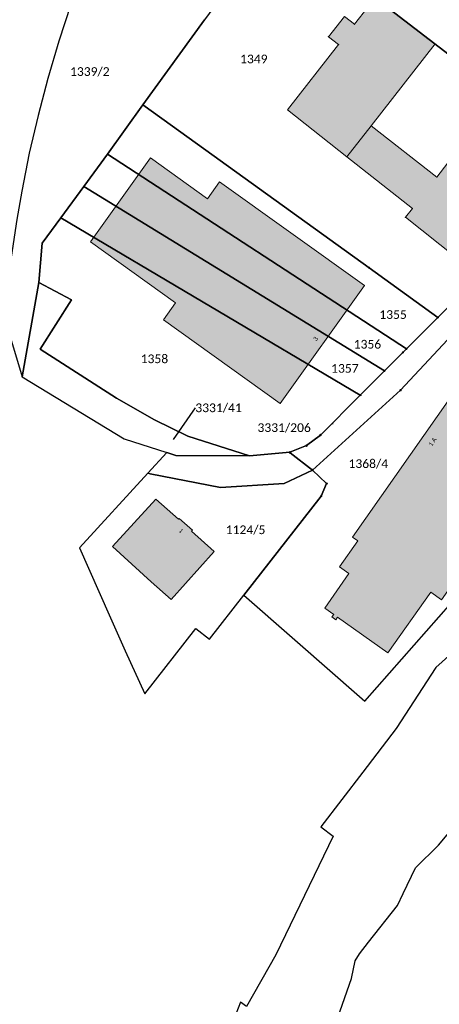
# Model space of a CAD drawing. Header units: metres. Extents: x 32397213 to 32398908, y 5500100 to 5502306.
# Tile 5 of 38: x 32398124 to 32398196, y 5500633 to 5500802. Entities that reach past the tile are written whole.
import ezdxf

# ---------------------------------------------------------------- set-up
doc = ezdxf.new("R2010")
doc.units = ezdxf.units.M
doc.header["$PDSIZE"] = 2.5
doc.linetypes.add('1', pattern=[0])
doc.layers.get('0').update_dxf_attribs({"linetype": 'CONTINUOUS'})
for name, color, linetype, lineweight in [('01_A-S-HA-Haltung_LA', 7, '1', 25), ('AX_BesondererGebaeudepunkt_G2200', 7, '1', 18), ('AX_BesondererGebaeudepunkt_G2300', 7, '1', 18), ('AX_Flurstueck', 7, '1', 18), ('AX_Gebaeude', 7, '1', 18), ('AX_Grenzpunkt_V1000_G2200', 7, '1', 18), ('AX_Grenzpunkt_V1100_G2300', 7, '1', 18), ('AX_Grenzpunkt_V1310_G2200', 7, '1', 18), ('AX_Grenzpunkt_V9500_G2200', 7, '1', 18), ('AX_Grenzpunkt_V9500_G3200', 7, '1', 18), ('AX_LagebezeichnungMitHausnummer', 7, '1', 18)]:
    doc.layers.add(name, color=color, linetype=linetype, lineweight=lineweight)
doc.layers.add('A_AX_Gebaeude', color=7, linetype='1', lineweight=18, true_color=0x999999)
doc.styles.add('0', font='calibri.ttf')

# ---------------------------------------------------------------- blocks, each defined once
blk = doc.blocks.new('-1')
at = {"color": 0}
blk.add_circle((0, 0), 0.5, dxfattribs=at)
blk.add_point((0, 0), dxfattribs=at)
blk = doc.blocks.new('99')
at = {"color": 0}
blk.add_point((0, 0), dxfattribs=at)

msp = doc.modelspace()

# ---------------------------------------------------------------- hatches: boundary and pattern name
at = {"layer": 'A_AX_Gebaeude', "linetype": 'Continuous', "lineweight": 13}
for points in [[(32398180.01, 5500778.8), (32398184.21, 5500784.18), (32398195.24, 5500798.27), (32398183.46, 5500807.34), (32398182.32, 5500805.71), (32398183.66, 5500804.66), (32398181.31, 5500801.67), (32398179.62, 5500803), (32398176.83, 5500799.52), (32398178.57, 5500798.16), (32398169.74, 5500786.89)], [(32398184.21, 5500784.18), (32398180.01, 5500778.8), (32398191.3, 5500769.91), (32398190.09, 5500768.38), (32398198.86, 5500761.47), (32398204.9, 5500769.26), (32398207.32, 5500772.38), (32398198.49, 5500779.19), (32398196.07, 5500776.04), (32398195.5, 5500775.31)], [(32398183.02, 5500756.61), (32398158.05, 5500774.51), (32398155.96, 5500771.58), (32398146.12, 5500778.63), (32398135.77, 5500764.14), (32398150.48, 5500753.64), (32398148.38, 5500750.69), (32398168.48, 5500736.28)], [(32398178.74, 5500708.1), (32398180.36, 5500706.97), (32398176.19, 5500700.98), (32398177.73, 5500699.89), (32398177.42, 5500699.46), (32398178.11, 5500698.98), (32398178.41, 5500699.41), (32398187.09, 5500693.27), (32398194.49, 5500703.72), (32398196.33, 5500702.43), (32398224.36, 5500742.25), (32398217.3, 5500747.22), (32398207.71, 5500753.98), (32398204.33, 5500749.16), (32398205.56, 5500748.3), (32398180.96, 5500713.23), (32398181.87, 5500712.6)], [(32398146.27, 5500705.52), (32398149.72, 5500702.5), (32398157.14, 5500710.77), (32398153.23, 5500714.28), (32398153.36, 5500714.43), (32398151.09, 5500716.47), (32398150.95, 5500716.32), (32398147.09, 5500719.8), (32398139.6, 5500711.64)]]:
    msp.add_hatch(color=256, dxfattribs=at).paths.add_polyline_path(points, flags=0)

# ---------------------------------------------------------------- linework, layer by layer
at = {"layer": '01_A-S-HA-Haltung_LA', "color": 2, "ltscale": 0.5, "true_color": 0xffff00}
msp.add_polyline3d([(32398177.62, 5500732.78, 0), (32398177.47, 5500732.79, 0)], dxfattribs=at)
at = {"layer": 'AX_Flurstueck', "color": 7, "linetype": '1', "lineweight": 25, "ltscale": 0.5}
for points in [[(32398167.85, 5500819.35, 0), (32398155.48, 5500802.46, 0), (32398144.83, 5500787.8, 0), (32398151.4, 5500783.06, 0), (32398183.84, 5500759.67, 0), (32398195.7, 5500751.12, 0), (32398215.01, 5500770.48, 0), (32398220.47, 5500778.86, 0), (32398215.38, 5500782.78, 0), (32398184.06, 5500806.88, 0)], [(32398193.27, 5500819.15, 0), (32398184.06, 5500806.88, 0), (32398215.38, 5500782.78, 0), (32398220.47, 5500778.86, 0), (32398228.68, 5500791.45, 0), (32398224.62, 5500794.6, 0)], [(32398173.07, 5500729.01, 0), (32398170.16, 5500727.86, 0), (32398170.25, 5500727.79, 0), (32398174.07, 5500724.8, 0), (32398189.26, 5500738.56, 0), (32398209.57, 5500760.31, 0), (32398222.24, 5500768.53, 0), (32398228.53, 5500764.27, 0), (32398234.23, 5500764.01, 0), (32398233.22, 5500801.67, 0), (32398228.68, 5500791.45, 0), (32398220.47, 5500778.86, 0), (32398215.01, 5500770.48, 0), (32398195.7, 5500751.12, 0), (32398190.28, 5500745.69, 0), (32398189.66, 5500745.07, 0), (32398186.49, 5500741.89, 0), (32398182.32, 5500737.72, 0), (32398175.45, 5500730.84, 0)], [(32398144.83, 5500787.8, 0), (32398138.74, 5500779.28, 0), (32398190.28, 5500745.69, 0), (32398195.7, 5500751.12, 0), (32398183.84, 5500759.67, 0), (32398151.4, 5500783.06, 0)], [(32398138.74, 5500779.28, 0), (32398134.66, 5500773.72, 0), (32398186.49, 5500741.89, 0), (32398189.66, 5500745.07, 0), (32398190.28, 5500745.69, 0)], [(32398134.66, 5500773.72, 0), (32398130.66, 5500768.27, 0), (32398182.32, 5500737.72, 0), (32398186.49, 5500741.89, 0)], [(32398132.53, 5500754.14, 0), (32398127.12, 5500745.67, 0), (32398140.3, 5500737.2, 0), (32398146.83, 5500733.48, 0), (32398152.6, 5500730.63, 0), (32398163.24, 5500727.22, 0), (32398170.16, 5500727.86, 0), (32398173.07, 5500729.01, 0), (32398175.45, 5500730.84, 0), (32398182.32, 5500737.72, 0), (32398130.66, 5500768.27, 0), (32398127.49, 5500763.91, 0), (32398126.88, 5500757.15, 0)], [(32398175.58, 5500720.32, 0), (32398162.22, 5500703.23, 0), (32398178.46, 5500689, 0), (32398180.36, 5500687.34, 0), (32398183.09, 5500684.95, 0), (32398197.99, 5500701.82, 0), (32398199.84, 5500704.05, 0), (32398202.14, 5500706.84, 0), (32398210.05, 5500717.12, 0), (32398213.85, 5500722.36, 0), (32398217.49, 5500727.73, 0), (32398220.85, 5500733.29, 0), (32398223.77, 5500739.12, 0), (32398225.63, 5500743.43, 0), (32398226.85, 5500747.89, 0), (32398227.72, 5500752.45, 0), (32398228.18, 5500757.29, 0), (32398228.53, 5500764.27, 0), (32398222.24, 5500768.53, 0), (32398209.57, 5500760.31, 0), (32398189.26, 5500738.56, 0), (32398174.07, 5500724.8, 0), (32398176.52, 5500722.46, 0)], [(32398146.83, 5500733.48, 0), (32398140.3, 5500737.2, 0), (32398127.12, 5500745.67, 0), (32398132.53, 5500754.14, 0), (32398126.88, 5500757.15, 0), (32398124, 5500740.87, 0), (32398141.6, 5500730.18, 0), (32398148.96, 5500727.8, 0), (32398150.52, 5500727.28, 0), (32398163.24, 5500727.22, 0), (32398152.6, 5500730.63, 0)], [(32398148.96, 5500727.8, 0), (32398145.71, 5500724.27, 0), (32398146.07, 5500724.14, 0), (32398158.19, 5500721.76, 0), (32398169.2, 5500722.5, 0), (32398174.07, 5500724.8, 0), (32398170.25, 5500727.79, 0), (32398170.16, 5500727.86, 0), (32398163.24, 5500727.22, 0), (32398150.52, 5500727.28, 0)], [(32398145.71, 5500724.27, 0), (32398133.92, 5500711.39, 0), (32398139.04, 5500699.82, 0), (32398141.77, 5500693.64, 0), (32398145.14, 5500686.2, 0), (32398153.96, 5500697.45, 0), (32398156.34, 5500695.62, 0), (32398162.22, 5500703.23, 0), (32398175.58, 5500720.32, 0), (32398176.52, 5500722.46, 0), (32398174.07, 5500724.8, 0), (32398169.2, 5500722.5, 0), (32398158.19, 5500721.76, 0), (32398146.07, 5500724.14, 0)]]:
    msp.add_polyline3d(points, close=True, dxfattribs=at)
for points in [[(32398132.41, 5500805.09, 0), (32398130.34, 5500798.78, 0), (32398128.42, 5500792.34, 0), (32398126.75, 5500785.95, 0), (32398125.25, 5500779.42, 0), (32398123.93, 5500772.91, 0), (32398123.09, 5500768.03, 0), (32398121.95, 5500760.36, 0), (32398120.97, 5500751.05, 0), (32398124, 5500740.87, 0), (32398126.88, 5500757.15, 0), (32398127.49, 5500763.91, 0), (32398130.66, 5500768.27, 0), (32398134.66, 5500773.72, 0), (32398138.74, 5500779.28, 0), (32398144.83, 5500787.8, 0), (32398155.48, 5500802.46, 0)], [(32398150.11, 5500730.06, 0), (32398153.93, 5500735.53, 0)], [(32398205.31, 5500699.65, 0), (32398195.37, 5500690.72, 0), (32398188.49, 5500680.21, 0), (32398182.75, 5500672.72, 0), (32398175.53, 5500663.3, 0), (32398177.67, 5500661.68, 0), (32398167.78, 5500641.22, 0), (32398162.72, 5500632.3, 0), (32398161.65, 5500633.05, 0), (32398159.65, 5500627.86, 0)], [(32398171.19, 5500609.71, 0), (32398180.79, 5500637.14, 0), (32398181.43, 5500640.14, 0), (32398182.16, 5500641.38, 0), (32398183.75, 5500643.4, 0), (32398188.71, 5500649.71, 0), (32398189.7, 5500651.77, 0), (32398191.84, 5500656.21, 0), (32398195.8, 5500660.09, 0), (32398204.32, 5500670.26, 0)]]:
    msp.add_polyline3d(points, dxfattribs=at)
at = {"layer": 'AX_Gebaeude', "color": 7, "linetype": '1', "lineweight": 13, "ltscale": 0.5}
for points in [[(32398180.01, 5500778.8, 0), (32398184.21, 5500784.18, 0), (32398195.24, 5500798.27, 0), (32398183.46, 5500807.34, 0), (32398182.32, 5500805.71, 0), (32398183.66, 5500804.66, 0), (32398181.31, 5500801.67, 0), (32398179.62, 5500803, 0), (32398176.83, 5500799.52, 0), (32398178.57, 5500798.16, 0), (32398169.74, 5500786.89, 0)], [(32398184.21, 5500784.18, 0), (32398180.01, 5500778.8, 0), (32398191.3, 5500769.91, 0), (32398190.09, 5500768.38, 0), (32398198.86, 5500761.47, 0), (32398204.9, 5500769.26, 0), (32398207.32, 5500772.38, 0), (32398198.49, 5500779.19, 0), (32398196.07, 5500776.04, 0), (32398195.5, 5500775.31, 0)], [(32398183.02, 5500756.61, 0), (32398158.05, 5500774.51, 0), (32398155.96, 5500771.58, 0), (32398146.12, 5500778.63, 0), (32398135.77, 5500764.14, 0), (32398150.48, 5500753.64, 0), (32398148.38, 5500750.69, 0), (32398168.48, 5500736.28, 0)], [(32398178.74, 5500708.1, 0), (32398180.36, 5500706.97, 0), (32398176.19, 5500700.98, 0), (32398177.73, 5500699.89, 0), (32398177.42, 5500699.46, 0), (32398178.11, 5500698.98, 0), (32398178.41, 5500699.41, 0), (32398187.09, 5500693.27, 0), (32398194.49, 5500703.72, 0), (32398196.33, 5500702.43, 0), (32398224.36, 5500742.25, 0), (32398217.3, 5500747.22, 0), (32398207.71, 5500753.98, 0), (32398204.33, 5500749.16, 0), (32398205.56, 5500748.3, 0), (32398180.96, 5500713.23, 0), (32398181.87, 5500712.6, 0)], [(32398146.27, 5500705.52, 0), (32398149.72, 5500702.5, 0), (32398157.14, 5500710.77, 0), (32398153.23, 5500714.28, 0), (32398153.36, 5500714.43, 0), (32398151.09, 5500716.47, 0), (32398150.95, 5500716.32, 0), (32398147.09, 5500719.8, 0), (32398139.6, 5500711.64, 0)]]:
    msp.add_polyline3d(points, close=True, dxfattribs=at)

# ---------------------------------------------------------------- block references
at = {"layer": 'AX_BesondererGebaeudepunkt_G2200', "color": 7, "xscale": 0.05, "yscale": 0.05, "zscale": 0.05}
for p in [(32398183.02, 5500756.61), (32398168.48, 5500736.28)]:
    msp.add_blockref('99', p, dxfattribs=at)
at = {"layer": 'AX_BesondererGebaeudepunkt_G2300', "color": 7, "xscale": 0.05, "yscale": 0.05, "zscale": 0.05}
for p in [(32398181.31, 5500801.67), (32398176.83, 5500799.52), (32398178.57, 5500798.16), (32398195.24, 5500798.27), (32398195.5, 5500775.31), (32398191.3, 5500769.91), (32398190.09, 5500768.38)]:
    msp.add_blockref('99', p, dxfattribs=at)
at = {"layer": 'AX_Grenzpunkt_V1000_G2200', "color": 7, "xscale": 0.25, "yscale": 0.25, "zscale": 0.25}
for p in [(32398189.66, 5500745.07), (32398189.26, 5500738.56), (32398176.52, 5500722.46), (32398175.58, 5500720.32)]:
    msp.add_blockref('-1', p, dxfattribs=at)
at = {"layer": 'AX_Grenzpunkt_V1100_G2300', "color": 7, "xscale": 0.25, "yscale": 0.25, "zscale": 0.25}
msp.add_blockref('-1', (32398183.84, 5500759.67), dxfattribs=at)
at = {"layer": 'AX_Grenzpunkt_V1310_G2200', "color": 7, "xscale": 0.25, "yscale": 0.25, "zscale": 0.25}
for p in [(32398170.16, 5500727.86), (32398174.07, 5500724.8)]:
    msp.add_blockref('-1', p, dxfattribs=at)
at = {"layer": 'AX_Grenzpunkt_V9500_G2200', "color": 7, "xscale": 0.25, "yscale": 0.25, "zscale": 0.25}
for p in [(32398195.7, 5500751.12), (32398170.25, 5500727.79)]:
    msp.add_blockref('-1', p, dxfattribs=at)
at = {"layer": 'AX_Grenzpunkt_V9500_G3200', "color": 7, "xscale": 0.25, "yscale": 0.25, "zscale": 0.25}
for p in [(32398190.28, 5500745.69), (32398186.49, 5500741.89), (32398182.32, 5500737.72), (32398175.45, 5500730.84), (32398173.07, 5500729.01)]:
    msp.add_blockref('-1', p, dxfattribs=at)

# ---------------------------------------------------------------- texts
at = {"layer": 'AX_Flurstueck', "color": 7, "char_height": 1.5, "attachment_point": 2, "style": '0'}
for s, insert in [('1349', (32398163.96, 5500796.43)), ('1339/2', (32398135.68, 5500794.26)), ('1355', (32398187.97, 5500752.36)), ('1356', (32398183.55, 5500747.24)), ('1358', (32398146.82, 5500744.73)), ('1357', (32398179.66, 5500743.08)), ('3331/41', (32398157.88, 5500736.28)), ('3331/206', (32398169.19, 5500732.86)), ('1368/4', (32398183.7, 5500726.65)), ('1124/5', (32398162.54, 5500715.25))]:
    msp.add_mtext(s, dxfattribs=dict(at, insert=insert))
at = {"layer": 'AX_LagebezeichnungMitHausnummer', "color": 7, "char_height": 0.75, "attachment_point": 2, "style": '0'}
for s, insert, rotation in [('3', (32398174.3, 5500747.65), 54.802), ('1 A', (32398194.47, 5500729.87), 54.342), ('1', (32398151.67, 5500714.61), 318.091)]:
    msp.add_mtext(s, dxfattribs=dict(at, insert=insert, rotation=rotation))

doc.saveas('drawing.dxf')
